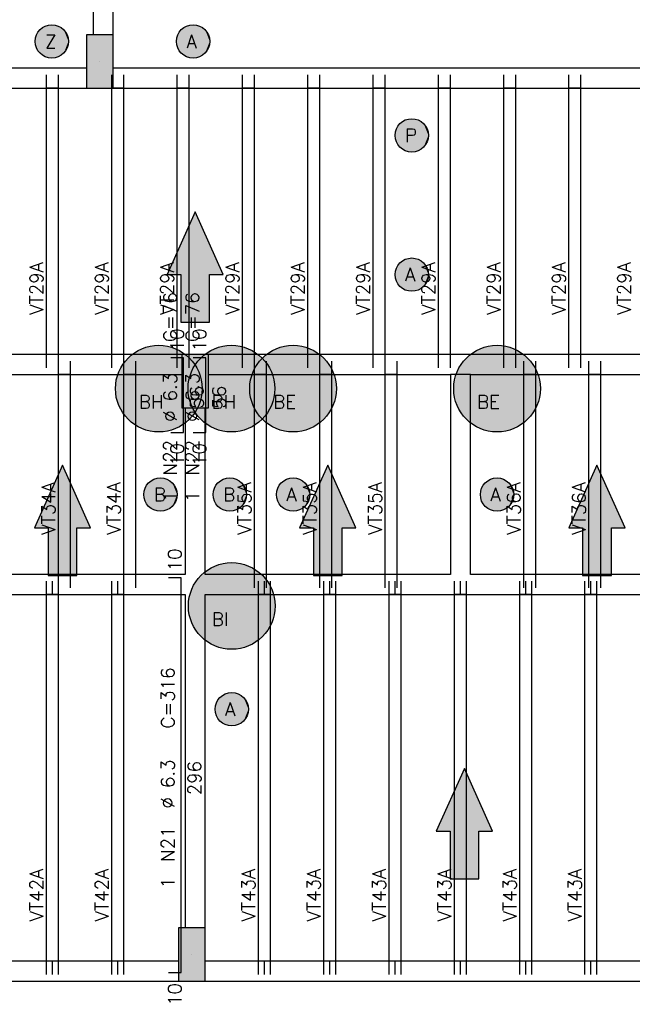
# Model space of a CAD drawing. Extents: x 0 to 119, y 0 to 84.
# Tile 7 of 21: x 38 to 47, y 25 to 39. Entities that reach past the tile are written whole.
import ezdxf

# ---------------------------------------------------------------- set-up
doc = ezdxf.new("R2010")
doc.units = 0
doc.header["$MEASUREMENT"] = 0
for name, color, linetype in [('1', 1, 'CONTINUOUS'), ('2', 2, 'CONTINUOUS'), ('6', 6, 'CONTINUOUS'), ('9', 9, 'CONTINUOUS')]:
    doc.layers.add(name, color=color, linetype=linetype)
doc.styles.get("Standard").update_dxf_attribs({"font": 'ROMANS.SHX'})

msp = doc.modelspace()

# ---------------------------------------------------------------- linework, layer by layer
at = {"layer": '1', "linetype": 'Continuous'}
for p, q in [((39.37187, 38.79299), (39.37187, 38.79299)), ((38.57187, 38.39299), (38.57187, 38.59299)), ((38.75187, 38.39299), (38.75187, 38.59299)), ((39.55187, 38.39299), (39.55187, 38.59299)), ((39.73187, 38.39299), (39.73187, 38.59299)), ((40.53187, 38.39299), (40.53187, 38.59299)), ((40.71187, 38.39299), (40.71187, 38.59299)), ((41.51187, 38.39299), (41.51187, 38.59299)), ((41.69187, 38.39299), (41.69187, 38.59299)), ((42.49187, 38.39299), (42.49187, 38.59299)), ((42.67187, 38.39299), (42.67187, 38.59299)), ((43.47187, 38.39299), (43.47187, 38.59299)), ((43.65187, 38.39299), (43.65187, 38.59299)), ((44.45187, 38.39299), (44.45187, 38.59299)), ((44.63187, 38.39299), (44.63187, 38.59299)), ((45.43187, 38.39299), (45.43187, 38.59299)), ((45.61187, 38.39299), (45.61187, 38.59299)), ((46.41187, 38.39299), (46.41187, 38.59299)), ((46.59187, 38.39299), (46.59187, 38.59299)), ((38.57187, 34.39299), (38.57187, 38.39299)), ((38.75187, 38.39299), (38.57187, 38.39299)), ((38.75187, 34.39299), (38.75187, 38.39299)), ((39.55187, 34.39299), (39.55187, 38.39299)), ((39.73187, 38.39299), (39.55187, 38.39299)), ((39.73187, 34.39299), (39.73187, 38.39299)), ((40.53187, 34.39299), (40.53187, 38.39299)), ((40.71187, 38.39299), (40.53187, 38.39299)), ((40.71187, 34.39299), (40.71187, 38.39299)), ((41.51187, 34.39299), (41.51187, 38.39299)), ((41.69187, 38.39299), (41.51187, 38.39299)), ((41.69187, 34.39299), (41.69187, 38.39299)), ((42.49187, 34.39299), (42.49187, 38.39299)), ((42.67187, 38.39299), (42.49187, 38.39299)), ((42.67187, 34.39299), (42.67187, 38.39299)), ((43.47187, 34.39299), (43.47187, 38.39299)), ((43.65187, 38.39299), (43.47187, 38.39299)), ((43.65187, 34.39299), (43.65187, 38.39299)), ((44.45187, 34.39299), (44.45187, 38.39299)), ((44.63187, 38.39299), (44.45187, 38.39299)), ((44.63187, 34.39299), (44.63187, 38.39299)), ((45.43187, 34.39299), (45.43187, 38.39299)), ((45.61187, 38.39299), (45.43187, 38.39299)), ((45.61187, 34.39299), (45.61187, 38.39299)), ((46.41187, 34.39299), (46.41187, 38.39299)), ((46.59187, 38.39299), (46.41187, 38.39299)), ((46.59187, 34.39299), (46.59187, 38.39299)), ((38.75187, 34.39299), (38.57187, 34.39299)), ((38.57187, 34.19299), (38.57187, 34.39299)), ((38.75187, 34.19299), (38.75187, 34.39299)), ((38.75187, 34.09299), (38.75187, 34.29299)), ((38.93187, 34.09299), (38.93187, 34.29299)), ((39.73187, 34.39299), (39.55187, 34.39299)), ((39.55187, 34.19299), (39.55187, 34.39299)), ((39.73187, 34.19299), (39.73187, 34.39299)), ((39.73187, 34.09299), (39.73187, 34.29299)), ((39.91187, 34.09299), (39.91187, 34.29299)), ((40.71187, 34.39299), (40.53187, 34.39299)), ((40.53187, 34.19299), (40.53187, 34.39299)), ((40.71187, 34.19299), (40.71187, 34.39299)), ((41.69187, 34.39299), (41.51187, 34.39299)), ((41.51187, 34.19299), (41.51187, 34.39299)), ((41.69187, 34.19299), (41.69187, 34.39299)), ((41.69187, 34.09299), (41.69187, 34.29299)), ((41.87187, 34.09299), (41.87187, 34.29299)), ((42.67187, 34.39299), (42.49187, 34.39299)), ((42.49187, 34.19299), (42.49187, 34.39299)), ((42.67187, 34.19299), (42.67187, 34.39299)), ((42.67187, 34.09299), (42.67187, 34.29299)), ((42.85187, 34.09299), (42.85187, 34.29299)), ((43.65187, 34.39299), (43.47187, 34.39299)), ((43.47187, 34.19299), (43.47187, 34.39299)), ((43.65187, 34.19299), (43.65187, 34.39299)), ((43.65187, 34.09299), (43.65187, 34.29299)), ((43.83187, 34.09299), (43.83187, 34.29299)), ((44.63187, 34.39299), (44.45187, 34.39299)), ((44.45187, 34.19299), (44.45187, 34.39299)), ((44.63187, 34.19299), (44.63187, 34.39299)), ((45.61187, 34.39299), (45.43187, 34.39299)), ((45.43187, 34.19299), (45.43187, 34.39299)), ((45.61187, 34.19299), (45.61187, 34.39299)), ((45.73187, 34.09299), (45.73187, 34.29299)), ((45.91187, 34.09299), (45.91187, 34.29299)), ((46.59187, 34.39299), (46.41187, 34.39299)), ((46.41187, 34.19299), (46.41187, 34.39299)), ((46.59187, 34.19299), (46.59187, 34.39299)), ((46.71187, 34.09299), (46.71187, 34.29299)), ((46.89187, 34.09299), (46.89187, 34.29299)), ((38.75187, 31.09299), (38.75187, 34.09299)), ((38.93187, 34.09299), (38.75187, 34.09299)), ((38.93187, 31.09299), (38.93187, 34.09299)), ((39.73187, 31.09299), (39.73187, 34.09299)), ((39.91187, 34.09299), (39.73187, 34.09299)), ((39.91187, 31.09299), (39.91187, 34.09299)), ((40.80187, 33.99299), (40.80187, 33.99299)), ((41.69187, 31.09299), (41.69187, 34.09299)), ((41.87187, 34.09299), (41.69187, 34.09299)), ((41.87187, 31.09299), (41.87187, 34.09299)), ((42.67187, 31.09299), (42.67187, 34.09299)), ((42.85187, 34.09299), (42.67187, 34.09299)), ((42.85187, 31.09299), (42.85187, 34.09299)), ((43.65187, 31.09299), (43.65187, 34.09299)), ((43.83187, 34.09299), (43.65187, 34.09299)), ((43.83187, 31.09299), (43.83187, 34.09299)), ((45.73187, 31.09299), (45.73187, 34.09299)), ((45.91187, 34.09299), (45.73187, 34.09299)), ((45.91187, 31.09299), (45.91187, 34.09299)), ((46.71187, 31.09299), (46.71187, 34.09299)), ((46.89187, 34.09299), (46.71187, 34.09299)), ((46.89187, 31.09299), (46.89187, 34.09299)), ((38.93187, 31.09299), (38.75187, 31.09299)), ((38.75187, 30.89299), (38.75187, 31.09299)), ((38.93187, 30.89299), (38.93187, 31.09299)), ((39.91187, 31.09299), (39.73187, 31.09299)), ((39.73187, 30.89299), (39.73187, 31.09299)), ((39.91187, 30.89299), (39.91187, 31.09299)), ((41.87187, 31.09299), (41.69187, 31.09299)), ((41.69187, 30.89299), (41.69187, 31.09299)), ((41.87187, 30.89299), (41.87187, 31.09299)), ((42.85187, 31.09299), (42.67187, 31.09299)), ((42.67187, 30.89299), (42.67187, 31.09299)), ((42.85187, 30.89299), (42.85187, 31.09299)), ((43.83187, 31.09299), (43.65187, 31.09299)), ((43.65187, 30.89299), (43.65187, 31.09299)), ((43.83187, 30.89299), (43.83187, 31.09299)), ((45.91187, 31.09299), (45.73187, 31.09299)), ((45.73187, 30.89299), (45.73187, 31.09299)), ((45.91187, 30.89299), (45.91187, 31.09299)), ((46.89187, 31.09299), (46.71187, 31.09299)), ((46.71187, 30.89299), (46.71187, 31.09299)), ((46.89187, 30.89299), (46.89187, 31.09299)), ((38.57187, 30.79299), (38.57187, 30.99299)), ((38.66187, 30.79299), (38.66187, 30.99299)), ((38.75187, 30.79299), (38.75187, 30.99299)), ((39.55187, 30.79299), (39.55187, 30.99299)), ((39.64187, 30.79299), (39.64187, 30.99299)), ((39.73187, 30.79299), (39.73187, 30.99299)), ((41.75187, 30.79299), (41.75187, 30.99299)), ((41.84187, 30.79299), (41.84187, 30.99299)), ((41.93187, 30.79299), (41.93187, 30.99299)), ((42.73187, 30.79299), (42.73187, 30.99299)), ((42.82187, 30.79299), (42.82187, 30.99299)), ((42.91187, 30.79299), (42.91187, 30.99299)), ((43.71187, 30.79299), (43.71187, 30.99299)), ((43.80187, 30.79299), (43.80187, 30.99299)), ((43.89187, 30.79299), (43.89187, 30.99299)), ((44.69187, 30.79299), (44.69187, 30.99299)), ((44.78187, 30.79299), (44.78187, 30.99299)), ((44.87187, 30.79299), (44.87187, 30.99299)), ((45.67187, 30.79299), (45.67187, 30.99299)), ((45.76187, 30.79299), (45.76187, 30.99299)), ((45.85187, 30.79299), (45.85187, 30.99299)), ((46.65187, 30.79299), (46.65187, 30.99299)), ((46.74187, 30.79299), (46.74187, 30.99299)), ((46.83187, 30.79299), (46.83187, 30.99299)), ((38.57187, 25.29299), (38.57187, 30.79299)), ((38.75187, 30.79299), (38.57187, 30.79299)), ((38.75187, 25.29299), (38.75187, 30.79299)), ((39.55187, 25.29299), (39.55187, 30.79299)), ((39.73187, 30.79299), (39.55187, 30.79299)), ((39.73187, 25.29299), (39.73187, 30.79299)), ((41.75187, 25.29299), (41.75187, 30.79299)), ((41.93187, 30.79299), (41.75187, 30.79299)), ((41.93187, 25.29299), (41.93187, 30.79299)), ((42.73187, 25.29299), (42.73187, 30.79299)), ((42.91187, 30.79299), (42.73187, 30.79299)), ((42.91187, 25.29299), (42.91187, 30.79299)), ((43.71187, 25.29299), (43.71187, 30.79299)), ((43.89187, 30.79299), (43.71187, 30.79299)), ((43.89187, 25.29299), (43.89187, 30.79299)), ((44.69187, 25.29299), (44.69187, 30.79299)), ((44.87187, 30.79299), (44.69187, 30.79299)), ((44.87187, 25.29299), (44.87187, 30.79299)), ((45.67187, 25.29299), (45.67187, 30.79299)), ((45.85187, 30.79299), (45.67187, 30.79299)), ((45.85187, 25.29299), (45.85187, 30.79299)), ((46.65187, 25.29299), (46.65187, 30.79299)), ((46.83187, 30.79299), (46.65187, 30.79299)), ((46.83187, 25.29299), (46.83187, 30.79299)), ((38.75187, 25.29299), (38.57187, 25.29299)), ((38.57187, 25.09299), (38.57187, 25.29299)), ((38.66187, 25.09299), (38.66187, 25.29299)), ((38.75187, 25.09299), (38.75187, 25.29299)), ((39.73187, 25.29299), (39.55187, 25.29299)), ((39.55187, 25.09299), (39.55187, 25.29299)), ((39.64187, 25.09299), (39.64187, 25.29299)), ((39.73187, 25.09299), (39.73187, 25.29299)), ((40.75187, 25.39299), (40.75187, 25.39299)), ((41.93187, 25.29299), (41.75187, 25.29299)), ((41.75187, 25.09299), (41.75187, 25.29299)), ((41.84187, 25.09299), (41.84187, 25.29299)), ((41.93187, 25.09299), (41.93187, 25.29299)), ((42.91187, 25.29299), (42.73187, 25.29299)), ((42.73187, 25.09299), (42.73187, 25.29299)), ((42.82187, 25.09299), (42.82187, 25.29299)), ((42.91187, 25.09299), (42.91187, 25.29299)), ((43.89187, 25.29299), (43.71187, 25.29299)), ((43.71187, 25.09299), (43.71187, 25.29299)), ((43.80187, 25.09299), (43.80187, 25.29299)), ((43.89187, 25.09299), (43.89187, 25.29299)), ((44.87187, 25.29299), (44.69187, 25.29299)), ((44.69187, 25.09299), (44.69187, 25.29299)), ((44.78187, 25.09299), (44.78187, 25.29299)), ((44.87187, 25.09299), (44.87187, 25.29299)), ((45.85187, 25.29299), (45.67187, 25.29299)), ((45.67187, 25.09299), (45.67187, 25.29299)), ((45.76187, 25.09299), (45.76187, 25.29299)), ((45.85187, 25.09299), (45.85187, 25.29299)), ((46.83187, 25.29299), (46.65187, 25.29299)), ((46.65187, 25.09299), (46.65187, 25.29299)), ((46.74187, 25.09299), (46.74187, 25.29299)), ((46.83187, 25.09299), (46.83187, 25.29299))]:
    msp.add_line(p, q, dxfattribs=at)
for points in [[(39.27187, 46.99299), (39.27187, 39.19299)], [(39.57187, 39.19299), (39.57187, 46.99299)], [(39.17187, 38.69299), (32.97187, 38.69299)], [(48.63187, 38.69299), (39.57187, 38.69299)], [(32.97187, 38.39299), (39.17187, 38.39299)], [(39.57187, 38.39299), (48.63187, 38.39299)], [(40.60187, 34.39299), (36.82187, 34.39299)], [(44.78187, 34.39299), (41.00187, 34.39299)], [(48.63187, 34.39299), (44.78187, 34.39299)], [(36.97187, 34.09299), (40.60187, 34.09299)], [(41.00187, 34.09299), (44.63187, 34.09299)], [(44.63187, 34.09299), (44.63187, 31.09299)], [(44.93187, 34.09299), (44.63187, 34.09299)], [(44.93187, 34.09299), (48.63187, 34.09299)], [(44.93187, 31.09299), (44.93187, 34.09299)], [(40.65187, 33.59299), (40.65187, 31.09299)], [(40.95187, 31.09299), (40.95187, 33.59299)], [(40.65187, 31.09299), (36.97187, 31.09299)], [(44.63187, 31.09299), (40.95187, 31.09299)], [(48.73187, 31.09299), (44.93187, 31.09299)], [(36.82187, 30.79299), (40.65187, 30.79299)], [(40.65187, 30.79299), (40.65187, 25.79299)], [(40.95187, 25.79299), (40.95187, 30.79299)], [(40.95187, 30.79299), (44.78187, 30.79299)], [(44.78187, 30.79299), (48.73187, 30.79299)], [(40.55187, 25.29299), (32.87187, 25.29299)], [(48.63187, 25.29299), (40.95187, 25.29299)], [(32.87187, 24.99299), (40.55187, 24.99299)], [(40.95187, 24.99299), (48.63187, 24.99299)]]:
    msp.add_lwpolyline(points, dxfattribs=at)
at = {"layer": '2', "linetype": 'Continuous'}
for points in [[(39.17187, 38.39299), (39.57187, 38.39299), (39.57187, 39.19299), (39.17187, 39.19299), (39.17187, 38.39299)], [(40.60187, 33.59299), (41.00187, 33.59299), (41.00187, 34.39299), (40.60187, 34.39299), (40.60187, 33.59299)], [(40.55187, 24.99299), (40.95187, 24.99299), (40.95187, 25.79299), (40.55187, 25.79299), (40.55187, 24.99299)]]:
    msp.add_lwpolyline(points, dxfattribs=at)
at = {"layer": '6', "linetype": 'Continuous'}
for p, q in [((40.62687, 34.34299), (40.43687, 34.34299)), ((40.62687, 33.22299), (40.62687, 34.34299)), ((40.96087, 34.34299), (40.77087, 34.34299)), ((40.96087, 33.22299), (40.96087, 34.34299)), ((40.43687, 33.22299), (40.62687, 33.22299)), ((40.77087, 33.22299), (40.96087, 33.22299)), ((40.59187, 31.04299), (40.40187, 31.04299)), ((40.59187, 25.12299), (40.59187, 31.04299)), ((40.40187, 25.12299), (40.59187, 25.12299))]:
    msp.add_line(p, q, dxfattribs=at)
for points in [[(41.017148, 34.881057), (41.017148, 35.59299), (41.222955, 35.59299), (40.80187, 36.534248), (40.380785, 35.59299), (40.586592, 35.59299), (40.586592, 34.881057), (41.017148, 34.881057)], [(39.027148, 31.081057), (39.027148, 31.79299), (39.232955, 31.79299), (38.81187, 32.734248), (38.390785, 31.79299), (38.596592, 31.79299), (38.596592, 31.081057), (39.027148, 31.081057)], [(43.007148, 31.081057), (43.007148, 31.79299), (43.212955, 31.79299), (42.79187, 32.734248), (42.370785, 31.79299), (42.576592, 31.79299), (42.576592, 31.081057), (43.007148, 31.081057)], [(47.047148, 31.081057), (47.047148, 31.79299), (47.252955, 31.79299), (46.83187, 32.734248), (46.410785, 31.79299), (46.616592, 31.79299), (46.616592, 31.081057), (47.047148, 31.081057)], [(45.057148, 26.531057), (45.057148, 27.24299), (45.262955, 27.24299), (44.84187, 28.184248), (44.420785, 27.24299), (44.626592, 27.24299), (44.626592, 26.531057), (45.057148, 26.531057)]]:
    msp.add_lwpolyline(points, dxfattribs=at)
for centre, radius in [((38.65187, 39.09299), 0.25), ((40.77187, 39.09299), 0.25), ((44.05187, 37.68299), 0.25), ((44.05187, 35.59299), 0.25), ((40.25687, 33.88299), 0.65), ((41.34687, 33.88299), 0.65), ((42.27187, 33.88299), 0.65), ((45.33187, 33.88299), 0.65), ((40.28187, 32.29299), 0.25), ((41.32187, 32.29299), 0.25), ((42.27187, 32.29299), 0.25), ((45.33187, 32.29299), 0.25), ((41.35187, 30.62299), 0.65), ((41.35187, 29.07299), 0.25)]:
    msp.add_circle(centre, radius, dxfattribs=at)
at = {"layer": '9', "linetype": 'Continuous'}
for points in [[(38.90187, 39.09299), (38.545425, 39.319197), (38.492514, 39.285618)], [(38.90187, 39.09299), (38.605025, 39.338562), (38.545425, 39.319197)], [(38.90187, 39.09299), (38.667568, 39.342497), (38.605025, 39.338562)], [(38.90187, 39.09299), (38.729124, 39.330754), (38.667568, 39.342497)], [(38.90187, 39.09299), (38.785827, 39.304072), (38.729124, 39.330754)], [(38.90187, 39.09299), (38.834112, 39.264127), (38.785827, 39.304072)], [(41.02187, 39.09299), (40.665425, 39.319197), (40.612514, 39.285618)], [(41.02187, 39.09299), (40.725025, 39.338562), (40.665425, 39.319197)], [(41.02187, 39.09299), (40.787568, 39.342497), (40.725025, 39.338562)], [(41.02187, 39.09299), (40.849124, 39.330754), (40.787568, 39.342497)], [(41.02187, 39.09299), (40.905827, 39.304072), (40.849124, 39.330754)], [(41.02187, 39.09299), (40.954112, 39.264127), (40.905827, 39.304072)], [(38.90187, 39.09299), (38.419426, 39.185021), (38.403841, 39.124323)], [(38.90187, 39.09299), (38.449616, 39.239936), (38.419426, 39.185021)], [(38.90187, 39.09299), (38.492514, 39.285618), (38.449616, 39.239936)], [(38.90187, 39.09299), (38.870947, 39.213428), (38.834112, 39.264127)], [(38.90187, 39.09299), (38.894016, 39.155162), (38.870947, 39.213428)], [(39.17187, 38.39299), (39.57187, 38.39299), (39.57187, 39.19299)], [(39.17187, 38.39299), (39.57187, 39.19299), (39.17187, 39.19299)], [(39.17187, 38.39299), (39.17187, 39.19299), (39.17187, 38.39299)], [(41.02187, 39.09299), (40.539426, 39.185021), (40.523841, 39.124323)], [(41.02187, 39.09299), (40.569616, 39.239936), (40.539426, 39.185021)], [(41.02187, 39.09299), (40.612514, 39.285618), (40.569616, 39.239936)], [(41.02187, 39.09299), (40.990947, 39.213428), (40.954112, 39.264127)], [(41.02187, 39.09299), (41.014016, 39.155162), (40.990947, 39.213428)], [(38.90187, 39.09299), (38.403841, 39.124323), (38.403841, 39.061657)], [(38.90187, 39.09299), (38.403841, 39.061657), (38.419426, 39.000959)], [(38.90187, 39.09299), (38.419426, 39.000959), (38.449616, 38.946044)], [(38.90187, 39.09299), (38.449616, 38.946044), (38.492514, 38.900362)], [(38.90187, 39.09299), (38.492514, 38.900362), (38.545425, 38.866783)], [(38.90187, 39.09299), (38.545425, 38.866783), (38.605025, 38.847418)], [(38.90187, 39.09299), (38.605025, 38.847418), (38.667568, 38.843483)], [(38.90187, 39.09299), (38.667568, 38.843483), (38.729124, 38.855226)], [(38.90187, 39.09299), (38.729124, 38.855226), (38.785827, 38.881908)], [(38.90187, 39.09299), (38.785827, 38.881908), (38.834112, 38.921853)], [(38.90187, 39.09299), (38.834112, 38.921853), (38.870947, 38.972552)], [(38.90187, 39.09299), (38.870947, 38.972552), (38.894016, 39.030818)], [(38.90187, 39.09299), (38.894016, 39.030818), (38.90187, 39.09299)], [(41.02187, 39.09299), (40.523841, 39.124323), (40.523841, 39.061657)], [(41.02187, 39.09299), (40.523841, 39.061657), (40.539426, 39.000959)], [(41.02187, 39.09299), (40.539426, 39.000959), (40.569616, 38.946044)], [(41.02187, 39.09299), (40.569616, 38.946044), (40.612514, 38.900362)], [(41.02187, 39.09299), (40.612514, 38.900362), (40.665425, 38.866783)], [(41.02187, 39.09299), (40.665425, 38.866783), (40.725025, 38.847418)], [(41.02187, 39.09299), (40.725025, 38.847418), (40.787568, 38.843483)], [(41.02187, 39.09299), (40.787568, 38.843483), (40.849124, 38.855226)], [(41.02187, 39.09299), (40.849124, 38.855226), (40.905827, 38.881908)], [(41.02187, 39.09299), (40.905827, 38.881908), (40.954112, 38.921853)], [(41.02187, 39.09299), (40.954112, 38.921853), (40.990947, 38.972552)], [(41.02187, 39.09299), (40.990947, 38.972552), (41.014016, 39.030818)], [(41.02187, 39.09299), (41.014016, 39.030818), (41.02187, 39.09299)], [(44.30187, 37.68299), (43.849616, 37.829936), (43.819426, 37.775021)], [(44.30187, 37.68299), (43.892514, 37.875618), (43.849616, 37.829936)], [(44.30187, 37.68299), (43.945425, 37.909197), (43.892514, 37.875618)], [(44.30187, 37.68299), (44.005025, 37.928562), (43.945425, 37.909197)], [(44.30187, 37.68299), (44.067568, 37.932497), (44.005025, 37.928562)], [(44.30187, 37.68299), (44.129124, 37.920754), (44.067568, 37.932497)], [(44.30187, 37.68299), (44.185827, 37.894072), (44.129124, 37.920754)], [(44.30187, 37.68299), (44.234112, 37.854127), (44.185827, 37.894072)], [(44.30187, 37.68299), (44.270947, 37.803428), (44.234112, 37.854127)], [(44.30187, 37.68299), (43.819426, 37.775021), (43.803841, 37.714323)], [(44.30187, 37.68299), (43.803841, 37.714323), (43.803841, 37.651657)], [(44.30187, 37.68299), (43.803841, 37.651657), (43.819426, 37.590959)], [(44.30187, 37.68299), (43.819426, 37.590959), (43.849616, 37.536044)], [(44.30187, 37.68299), (43.849616, 37.536044), (43.892514, 37.490362)], [(44.30187, 37.68299), (43.892514, 37.490362), (43.945425, 37.456783)], [(44.30187, 37.68299), (43.945425, 37.456783), (44.005025, 37.437418)], [(44.30187, 37.68299), (44.005025, 37.437418), (44.067568, 37.433483)], [(44.30187, 37.68299), (44.067568, 37.433483), (44.129124, 37.445226)], [(44.30187, 37.68299), (44.129124, 37.445226), (44.185827, 37.471908)], [(44.30187, 37.68299), (44.185827, 37.471908), (44.234112, 37.511853)], [(44.30187, 37.68299), (44.234112, 37.511853), (44.270947, 37.562552)], [(44.30187, 37.68299), (44.294016, 37.745162), (44.270947, 37.803428)], [(44.30187, 37.68299), (44.270947, 37.562552), (44.294016, 37.620818)], [(44.30187, 37.68299), (44.294016, 37.620818), (44.30187, 37.68299)], [(40.80187, 36.534248), (40.380785, 35.59299), (40.586592, 35.59299)], [(40.80187, 36.534248), (40.586592, 35.59299), (41.017148, 34.881057)], [(40.80187, 36.534248), (41.017148, 34.881057), (41.017148, 35.59299)], [(40.80187, 36.534248), (41.017148, 35.59299), (41.222955, 35.59299)], [(44.30187, 35.59299), (43.892514, 35.785618), (43.849616, 35.739936)], [(44.30187, 35.59299), (43.945425, 35.819197), (43.892514, 35.785618)], [(44.30187, 35.59299), (44.005025, 35.838562), (43.945425, 35.819197)], [(44.30187, 35.59299), (44.067568, 35.842497), (44.005025, 35.838562)], [(44.30187, 35.59299), (44.129124, 35.830754), (44.067568, 35.842497)], [(44.30187, 35.59299), (44.185827, 35.804072), (44.129124, 35.830754)], [(44.30187, 35.59299), (44.234112, 35.764127), (44.185827, 35.804072)], [(44.30187, 35.59299), (44.270947, 35.713428), (44.234112, 35.764127)], [(44.30187, 35.59299), (43.819426, 35.685021), (43.803841, 35.624323)], [(44.30187, 35.59299), (43.803841, 35.624323), (43.803841, 35.561657)], [(44.30187, 35.59299), (43.849616, 35.739936), (43.819426, 35.685021)], [(44.30187, 35.59299), (44.294016, 35.655162), (44.270947, 35.713428)], [(41.017148, 34.881057), (40.586592, 35.59299), (40.586592, 34.881057)], [(44.30187, 35.59299), (43.803841, 35.561657), (43.819426, 35.500959)], [(44.30187, 35.59299), (43.819426, 35.500959), (43.849616, 35.446044)], [(44.30187, 35.59299), (43.849616, 35.446044), (43.892514, 35.400362)], [(44.30187, 35.59299), (43.892514, 35.400362), (43.945425, 35.366783)], [(44.30187, 35.59299), (43.945425, 35.366783), (44.005025, 35.347418)], [(44.30187, 35.59299), (44.005025, 35.347418), (44.067568, 35.343483)], [(44.30187, 35.59299), (44.067568, 35.343483), (44.129124, 35.355226)], [(44.30187, 35.59299), (44.129124, 35.355226), (44.185827, 35.381908)], [(44.30187, 35.59299), (44.185827, 35.381908), (44.234112, 35.421853)], [(44.30187, 35.59299), (44.234112, 35.421853), (44.270947, 35.472552)], [(44.30187, 35.59299), (44.270947, 35.472552), (44.294016, 35.530818)], [(44.30187, 35.59299), (44.294016, 35.530818), (44.30187, 35.59299)], [(40.90687, 33.88299), (39.957828, 34.460115), (39.882028, 34.41402)], [(40.90687, 33.88299), (40.039198, 34.49546), (39.957828, 34.460115)], [(40.90687, 33.88299), (40.124624, 34.519395), (40.039198, 34.49546)], [(40.90687, 33.88299), (40.212512, 34.531475), (40.124624, 34.519395)], [(40.90687, 33.88299), (40.301228, 34.531475), (40.212512, 34.531475)], [(40.90687, 33.88299), (40.389116, 34.519395), (40.301228, 34.531475)], [(40.90687, 33.88299), (40.474542, 34.49546), (40.389116, 34.519395)], [(40.90687, 33.88299), (40.555912, 34.460115), (40.474542, 34.49546)], [(40.90687, 33.88299), (40.631712, 34.41402), (40.555912, 34.460115)], [(41.99687, 33.88299), (41.047828, 34.460115), (40.972028, 34.41402)], [(41.99687, 33.88299), (41.129198, 34.49546), (41.047828, 34.460115)], [(41.99687, 33.88299), (41.214624, 34.519395), (41.129198, 34.49546)], [(41.99687, 33.88299), (41.302512, 34.531475), (41.214624, 34.519395)], [(41.99687, 33.88299), (41.391228, 34.531475), (41.302512, 34.531475)], [(41.99687, 33.88299), (41.479116, 34.519395), (41.391228, 34.531475)], [(41.99687, 33.88299), (41.564542, 34.49546), (41.479116, 34.519395)], [(41.99687, 33.88299), (41.645912, 34.460115), (41.564542, 34.49546)], [(41.99687, 33.88299), (41.721712, 34.41402), (41.645912, 34.460115)], [(42.92187, 33.88299), (41.972828, 34.460115), (41.897028, 34.41402)], [(42.92187, 33.88299), (42.054198, 34.49546), (41.972828, 34.460115)], [(42.92187, 33.88299), (42.139624, 34.519395), (42.054198, 34.49546)], [(42.92187, 33.88299), (42.227512, 34.531475), (42.139624, 34.519395)], [(42.92187, 33.88299), (42.316228, 34.531475), (42.227512, 34.531475)], [(42.92187, 33.88299), (42.404116, 34.519395), (42.316228, 34.531475)], [(42.92187, 33.88299), (42.489542, 34.49546), (42.404116, 34.519395)], [(42.92187, 33.88299), (42.570912, 34.460115), (42.489542, 34.49546)], [(42.92187, 33.88299), (42.646712, 34.41402), (42.570912, 34.460115)], [(45.98187, 33.88299), (45.032828, 34.460115), (44.957028, 34.41402)], [(45.98187, 33.88299), (45.114198, 34.49546), (45.032828, 34.460115)], [(45.98187, 33.88299), (45.199624, 34.519395), (45.114198, 34.49546)], [(45.98187, 33.88299), (45.287512, 34.531475), (45.199624, 34.519395)], [(45.98187, 33.88299), (45.376228, 34.531475), (45.287512, 34.531475)], [(45.98187, 33.88299), (45.464116, 34.519395), (45.376228, 34.531475)], [(45.98187, 33.88299), (45.549542, 34.49546), (45.464116, 34.519395)], [(45.98187, 33.88299), (45.630912, 34.460115), (45.549542, 34.49546)], [(45.98187, 33.88299), (45.706712, 34.41402), (45.630912, 34.460115)], [(40.90687, 33.88299), (39.752658, 34.293197), (39.701497, 34.22072)], [(40.90687, 33.88299), (39.81321, 34.358033), (39.752658, 34.293197)], [(40.90687, 33.88299), (39.882028, 34.41402), (39.81321, 34.358033)], [(40.60187, 33.59299), (41.00187, 33.59299), (41.00187, 34.39299)], [(40.60187, 33.59299), (41.00187, 34.39299), (40.60187, 34.39299)], [(40.60187, 33.59299), (40.60187, 34.39299), (40.60187, 33.59299)], [(40.90687, 33.88299), (40.70053, 34.358033), (40.631712, 34.41402)], [(40.90687, 33.88299), (40.761082, 34.293197), (40.70053, 34.358033)], [(40.90687, 33.88299), (40.812243, 34.22072), (40.761082, 34.293197)], [(41.99687, 33.88299), (40.842658, 34.293197), (40.791497, 34.22072)], [(41.99687, 33.88299), (40.90321, 34.358033), (40.842658, 34.293197)], [(41.99687, 33.88299), (40.972028, 34.41402), (40.90321, 34.358033)], [(42.92187, 33.88299), (41.767658, 34.293197), (41.716497, 34.22072)], [(41.99687, 33.88299), (41.79053, 34.358033), (41.721712, 34.41402)], [(42.92187, 33.88299), (41.82821, 34.358033), (41.767658, 34.293197)], [(41.99687, 33.88299), (41.851082, 34.293197), (41.79053, 34.358033)], [(42.92187, 33.88299), (41.897028, 34.41402), (41.82821, 34.358033)], [(41.99687, 33.88299), (41.902243, 34.22072), (41.851082, 34.293197)], [(42.92187, 33.88299), (42.71553, 34.358033), (42.646712, 34.41402)], [(42.92187, 33.88299), (42.776082, 34.293197), (42.71553, 34.358033)], [(42.92187, 33.88299), (42.827243, 34.22072), (42.776082, 34.293197)], [(45.98187, 33.88299), (44.827658, 34.293197), (44.776497, 34.22072)], [(45.98187, 33.88299), (44.88821, 34.358033), (44.827658, 34.293197)], [(45.98187, 33.88299), (44.957028, 34.41402), (44.88821, 34.358033)], [(45.98187, 33.88299), (45.77553, 34.358033), (45.706712, 34.41402)], [(45.98187, 33.88299), (45.836082, 34.293197), (45.77553, 34.358033)], [(45.98187, 33.88299), (45.887243, 34.22072), (45.836082, 34.293197)], [(40.90687, 33.88299), (39.660683, 34.141951), (39.630974, 34.058358)], [(40.90687, 33.88299), (39.701497, 34.22072), (39.660683, 34.141951)], [(41.99687, 33.88299), (40.750683, 34.141951), (40.720974, 34.058358)], [(41.99687, 33.88299), (40.791497, 34.22072), (40.750683, 34.141951)], [(40.90687, 33.88299), (40.853057, 34.141951), (40.812243, 34.22072)], [(40.90687, 33.88299), (40.882766, 34.058358), (40.853057, 34.141951)], [(42.92187, 33.88299), (41.675683, 34.141951), (41.645974, 34.058358)], [(42.92187, 33.88299), (41.716497, 34.22072), (41.675683, 34.141951)], [(41.99687, 33.88299), (41.943057, 34.141951), (41.902243, 34.22072)], [(41.99687, 33.88299), (41.972766, 34.058358), (41.943057, 34.141951)], [(42.92187, 33.88299), (42.868057, 34.141951), (42.827243, 34.22072)], [(42.92187, 33.88299), (42.897766, 34.058358), (42.868057, 34.141951)], [(45.98187, 33.88299), (44.735683, 34.141951), (44.705974, 34.058358)], [(45.98187, 33.88299), (44.776497, 34.22072), (44.735683, 34.141951)], [(45.98187, 33.88299), (45.928057, 34.141951), (45.887243, 34.22072)], [(45.98187, 33.88299), (45.957766, 34.058358), (45.928057, 34.141951)], [(40.90687, 33.88299), (39.630974, 34.058358), (39.612924, 33.971498)], [(41.99687, 33.88299), (40.720974, 34.058358), (40.702924, 33.971498)], [(40.90687, 33.88299), (40.900816, 33.971498), (40.882766, 34.058358)], [(42.92187, 33.88299), (41.645974, 34.058358), (41.627924, 33.971498)], [(41.99687, 33.88299), (41.990816, 33.971498), (41.972766, 34.058358)], [(42.92187, 33.88299), (42.915816, 33.971498), (42.897766, 34.058358)], [(45.98187, 33.88299), (44.705974, 34.058358), (44.687924, 33.971498)], [(45.98187, 33.88299), (45.975816, 33.971498), (45.957766, 34.058358)], [(40.90687, 33.88299), (39.612924, 33.971498), (39.60687, 33.88299)], [(40.90687, 33.88299), (39.60687, 33.88299), (39.612924, 33.794482)], [(40.90687, 33.88299), (39.612924, 33.794482), (39.630974, 33.707622)], [(40.90687, 33.88299), (39.630974, 33.707622), (39.660683, 33.624029)], [(40.90687, 33.88299), (39.660683, 33.624029), (39.701497, 33.54526)], [(40.90687, 33.88299), (39.701497, 33.54526), (39.752658, 33.472783)], [(40.90687, 33.88299), (39.752658, 33.472783), (39.81321, 33.407947)], [(40.90687, 33.88299), (39.81321, 33.407947), (39.882028, 33.35196)], [(40.90687, 33.88299), (39.882028, 33.35196), (39.957828, 33.305865)], [(40.90687, 33.88299), (39.957828, 33.305865), (40.039198, 33.27052)], [(40.90687, 33.88299), (40.039198, 33.27052), (40.124624, 33.246585)], [(40.90687, 33.88299), (40.124624, 33.246585), (40.212512, 33.234505)], [(40.90687, 33.88299), (40.212512, 33.234505), (40.301228, 33.234505)], [(40.90687, 33.88299), (40.301228, 33.234505), (40.389116, 33.246585)], [(40.90687, 33.88299), (40.389116, 33.246585), (40.474542, 33.27052)], [(40.90687, 33.88299), (40.474542, 33.27052), (40.555912, 33.305865)], [(40.90687, 33.88299), (40.555912, 33.305865), (40.631712, 33.35196)], [(40.90687, 33.88299), (40.631712, 33.35196), (40.70053, 33.407947)], [(41.99687, 33.88299), (40.702924, 33.971498), (40.69687, 33.88299)], [(41.99687, 33.88299), (40.69687, 33.88299), (40.702924, 33.794482)], [(40.90687, 33.88299), (40.70053, 33.407947), (40.761082, 33.472783)], [(41.99687, 33.88299), (40.702924, 33.794482), (40.720974, 33.707622)], [(41.99687, 33.88299), (40.720974, 33.707622), (40.750683, 33.624029)], [(41.99687, 33.88299), (40.750683, 33.624029), (40.791497, 33.54526)], [(40.90687, 33.88299), (40.761082, 33.472783), (40.812243, 33.54526)], [(41.99687, 33.88299), (40.791497, 33.54526), (40.842658, 33.472783)], [(40.90687, 33.88299), (40.812243, 33.54526), (40.853057, 33.624029)], [(41.99687, 33.88299), (40.842658, 33.472783), (40.90321, 33.407947)], [(40.90687, 33.88299), (40.853057, 33.624029), (40.882766, 33.707622)], [(40.90687, 33.88299), (40.882766, 33.707622), (40.900816, 33.794482)], [(40.90687, 33.88299), (40.900816, 33.794482), (40.90687, 33.88299)], [(41.99687, 33.88299), (40.90321, 33.407947), (40.972028, 33.35196)], [(41.99687, 33.88299), (40.972028, 33.35196), (41.047828, 33.305865)], [(41.99687, 33.88299), (41.047828, 33.305865), (41.129198, 33.27052)], [(41.99687, 33.88299), (41.129198, 33.27052), (41.214624, 33.246585)], [(41.99687, 33.88299), (41.214624, 33.246585), (41.302512, 33.234505)], [(41.99687, 33.88299), (41.302512, 33.234505), (41.391228, 33.234505)], [(41.99687, 33.88299), (41.391228, 33.234505), (41.479116, 33.246585)], [(41.99687, 33.88299), (41.479116, 33.246585), (41.564542, 33.27052)], [(41.99687, 33.88299), (41.564542, 33.27052), (41.645912, 33.305865)], [(42.92187, 33.88299), (41.627924, 33.971498), (41.62187, 33.88299)], [(42.92187, 33.88299), (41.62187, 33.88299), (41.627924, 33.794482)], [(42.92187, 33.88299), (41.627924, 33.794482), (41.645974, 33.707622)], [(41.99687, 33.88299), (41.645912, 33.305865), (41.721712, 33.35196)], [(42.92187, 33.88299), (41.645974, 33.707622), (41.675683, 33.624029)], [(42.92187, 33.88299), (41.675683, 33.624029), (41.716497, 33.54526)], [(42.92187, 33.88299), (41.716497, 33.54526), (41.767658, 33.472783)], [(41.99687, 33.88299), (41.721712, 33.35196), (41.79053, 33.407947)], [(42.92187, 33.88299), (41.767658, 33.472783), (41.82821, 33.407947)], [(41.99687, 33.88299), (41.79053, 33.407947), (41.851082, 33.472783)], [(42.92187, 33.88299), (41.82821, 33.407947), (41.897028, 33.35196)], [(41.99687, 33.88299), (41.851082, 33.472783), (41.902243, 33.54526)], [(42.92187, 33.88299), (41.897028, 33.35196), (41.972828, 33.305865)], [(41.99687, 33.88299), (41.902243, 33.54526), (41.943057, 33.624029)], [(41.99687, 33.88299), (41.943057, 33.624029), (41.972766, 33.707622)], [(41.99687, 33.88299), (41.972766, 33.707622), (41.990816, 33.794482)], [(42.92187, 33.88299), (41.972828, 33.305865), (42.054198, 33.27052)], [(41.99687, 33.88299), (41.990816, 33.794482), (41.99687, 33.88299)], [(42.92187, 33.88299), (42.054198, 33.27052), (42.139624, 33.246585)], [(42.92187, 33.88299), (42.139624, 33.246585), (42.227512, 33.234505)], [(42.92187, 33.88299), (42.227512, 33.234505), (42.316228, 33.234505)], [(42.92187, 33.88299), (42.316228, 33.234505), (42.404116, 33.246585)], [(42.92187, 33.88299), (42.404116, 33.246585), (42.489542, 33.27052)], [(42.92187, 33.88299), (42.489542, 33.27052), (42.570912, 33.305865)], [(42.92187, 33.88299), (42.570912, 33.305865), (42.646712, 33.35196)], [(42.92187, 33.88299), (42.646712, 33.35196), (42.71553, 33.407947)], [(42.92187, 33.88299), (42.71553, 33.407947), (42.776082, 33.472783)], [(42.92187, 33.88299), (42.776082, 33.472783), (42.827243, 33.54526)], [(42.92187, 33.88299), (42.827243, 33.54526), (42.868057, 33.624029)], [(42.92187, 33.88299), (42.868057, 33.624029), (42.897766, 33.707622)], [(42.92187, 33.88299), (42.897766, 33.707622), (42.915816, 33.794482)], [(42.92187, 33.88299), (42.915816, 33.794482), (42.92187, 33.88299)], [(45.98187, 33.88299), (44.687924, 33.971498), (44.68187, 33.88299)], [(45.98187, 33.88299), (44.68187, 33.88299), (44.687924, 33.794482)], [(45.98187, 33.88299), (44.687924, 33.794482), (44.705974, 33.707622)], [(45.98187, 33.88299), (44.705974, 33.707622), (44.735683, 33.624029)], [(45.98187, 33.88299), (44.735683, 33.624029), (44.776497, 33.54526)], [(45.98187, 33.88299), (44.776497, 33.54526), (44.827658, 33.472783)], [(45.98187, 33.88299), (44.827658, 33.472783), (44.88821, 33.407947)], [(45.98187, 33.88299), (44.88821, 33.407947), (44.957028, 33.35196)], [(45.98187, 33.88299), (44.957028, 33.35196), (45.032828, 33.305865)], [(45.98187, 33.88299), (45.032828, 33.305865), (45.114198, 33.27052)], [(45.98187, 33.88299), (45.114198, 33.27052), (45.199624, 33.246585)], [(45.98187, 33.88299), (45.199624, 33.246585), (45.287512, 33.234505)], [(45.98187, 33.88299), (45.287512, 33.234505), (45.376228, 33.234505)], [(45.98187, 33.88299), (45.376228, 33.234505), (45.464116, 33.246585)], [(45.98187, 33.88299), (45.464116, 33.246585), (45.549542, 33.27052)], [(45.98187, 33.88299), (45.549542, 33.27052), (45.630912, 33.305865)], [(45.98187, 33.88299), (45.630912, 33.305865), (45.706712, 33.35196)], [(45.98187, 33.88299), (45.706712, 33.35196), (45.77553, 33.407947)], [(45.98187, 33.88299), (45.77553, 33.407947), (45.836082, 33.472783)], [(45.98187, 33.88299), (45.836082, 33.472783), (45.887243, 33.54526)], [(45.98187, 33.88299), (45.887243, 33.54526), (45.928057, 33.624029)], [(45.98187, 33.88299), (45.928057, 33.624029), (45.957766, 33.707622)], [(45.98187, 33.88299), (45.957766, 33.707622), (45.975816, 33.794482)], [(45.98187, 33.88299), (45.975816, 33.794482), (45.98187, 33.88299)], [(38.81187, 32.734248), (38.390785, 31.79299), (38.596592, 31.79299)], [(38.81187, 32.734248), (38.596592, 31.79299), (39.027148, 31.081057)], [(38.81187, 32.734248), (39.027148, 31.081057), (39.027148, 31.79299)], [(38.81187, 32.734248), (39.027148, 31.79299), (39.232955, 31.79299)], [(42.79187, 32.734248), (42.370785, 31.79299), (42.576592, 31.79299)], [(42.79187, 32.734248), (42.576592, 31.79299), (43.007148, 31.081057)], [(42.79187, 32.734248), (43.007148, 31.081057), (43.007148, 31.79299)], [(42.79187, 32.734248), (43.007148, 31.79299), (43.212955, 31.79299)], [(46.83187, 32.734248), (46.410785, 31.79299), (46.616592, 31.79299)], [(46.83187, 32.734248), (46.616592, 31.79299), (47.047148, 31.081057)], [(46.83187, 32.734248), (47.047148, 31.081057), (47.047148, 31.79299)], [(46.83187, 32.734248), (47.047148, 31.79299), (47.252955, 31.79299)], [(40.53187, 32.29299), (40.175425, 32.519197), (40.122514, 32.485618)], [(40.53187, 32.29299), (40.235025, 32.538562), (40.175425, 32.519197)], [(40.53187, 32.29299), (40.297568, 32.542497), (40.235025, 32.538562)], [(40.53187, 32.29299), (40.359124, 32.530754), (40.297568, 32.542497)], [(40.53187, 32.29299), (40.415827, 32.504072), (40.359124, 32.530754)], [(40.53187, 32.29299), (40.464112, 32.464127), (40.415827, 32.504072)], [(41.57187, 32.29299), (41.215425, 32.519197), (41.162514, 32.485618)], [(41.57187, 32.29299), (41.275025, 32.538562), (41.215425, 32.519197)], [(41.57187, 32.29299), (41.337568, 32.542497), (41.275025, 32.538562)], [(41.57187, 32.29299), (41.399124, 32.530754), (41.337568, 32.542497)], [(41.57187, 32.29299), (41.455827, 32.504072), (41.399124, 32.530754)], [(41.57187, 32.29299), (41.504112, 32.464127), (41.455827, 32.504072)], [(42.52187, 32.29299), (42.165425, 32.519197), (42.112514, 32.485618)], [(42.52187, 32.29299), (42.225025, 32.538562), (42.165425, 32.519197)], [(42.52187, 32.29299), (42.287568, 32.542497), (42.225025, 32.538562)], [(42.52187, 32.29299), (42.349124, 32.530754), (42.287568, 32.542497)], [(42.52187, 32.29299), (42.405827, 32.504072), (42.349124, 32.530754)], [(42.52187, 32.29299), (42.454112, 32.464127), (42.405827, 32.504072)], [(45.58187, 32.29299), (45.225425, 32.519197), (45.172514, 32.485618)], [(45.58187, 32.29299), (45.285025, 32.538562), (45.225425, 32.519197)], [(45.58187, 32.29299), (45.347568, 32.542497), (45.285025, 32.538562)], [(45.58187, 32.29299), (45.409124, 32.530754), (45.347568, 32.542497)], [(45.58187, 32.29299), (45.465827, 32.504072), (45.409124, 32.530754)], [(45.58187, 32.29299), (45.514112, 32.464127), (45.465827, 32.504072)], [(40.53187, 32.29299), (40.049426, 32.385021), (40.033841, 32.324323)], [(40.53187, 32.29299), (40.079616, 32.439936), (40.049426, 32.385021)], [(40.53187, 32.29299), (40.122514, 32.485618), (40.079616, 32.439936)], [(40.53187, 32.29299), (40.500947, 32.413428), (40.464112, 32.464127)], [(40.53187, 32.29299), (40.524016, 32.355162), (40.500947, 32.413428)], [(41.57187, 32.29299), (41.089426, 32.385021), (41.073841, 32.324323)], [(41.57187, 32.29299), (41.119616, 32.439936), (41.089426, 32.385021)], [(41.57187, 32.29299), (41.162514, 32.485618), (41.119616, 32.439936)], [(41.57187, 32.29299), (41.540947, 32.413428), (41.504112, 32.464127)], [(41.57187, 32.29299), (41.564016, 32.355162), (41.540947, 32.413428)], [(42.52187, 32.29299), (42.039426, 32.385021), (42.023841, 32.324323)], [(42.52187, 32.29299), (42.069616, 32.439936), (42.039426, 32.385021)], [(42.52187, 32.29299), (42.112514, 32.485618), (42.069616, 32.439936)], [(42.52187, 32.29299), (42.490947, 32.413428), (42.454112, 32.464127)], [(42.52187, 32.29299), (42.514016, 32.355162), (42.490947, 32.413428)], [(45.58187, 32.29299), (45.099426, 32.385021), (45.083841, 32.324323)], [(45.58187, 32.29299), (45.129616, 32.439936), (45.099426, 32.385021)], [(45.58187, 32.29299), (45.172514, 32.485618), (45.129616, 32.439936)], [(45.58187, 32.29299), (45.550947, 32.413428), (45.514112, 32.464127)], [(45.58187, 32.29299), (45.574016, 32.355162), (45.550947, 32.413428)], [(40.53187, 32.29299), (40.033841, 32.324323), (40.033841, 32.261657)], [(40.53187, 32.29299), (40.033841, 32.261657), (40.049426, 32.200959)], [(40.53187, 32.29299), (40.049426, 32.200959), (40.079616, 32.146044)], [(40.53187, 32.29299), (40.079616, 32.146044), (40.122514, 32.100362)], [(40.53187, 32.29299), (40.122514, 32.100362), (40.175425, 32.066783)], [(40.53187, 32.29299), (40.175425, 32.066783), (40.235025, 32.047418)], [(40.53187, 32.29299), (40.235025, 32.047418), (40.297568, 32.043483)], [(40.53187, 32.29299), (40.297568, 32.043483), (40.359124, 32.055226)], [(40.53187, 32.29299), (40.359124, 32.055226), (40.415827, 32.081908)], [(40.53187, 32.29299), (40.415827, 32.081908), (40.464112, 32.121853)], [(40.53187, 32.29299), (40.464112, 32.121853), (40.500947, 32.172552)], [(40.53187, 32.29299), (40.500947, 32.172552), (40.524016, 32.230818)], [(40.53187, 32.29299), (40.524016, 32.230818), (40.53187, 32.29299)], [(41.57187, 32.29299), (41.073841, 32.324323), (41.073841, 32.261657)], [(41.57187, 32.29299), (41.073841, 32.261657), (41.089426, 32.200959)], [(41.57187, 32.29299), (41.089426, 32.200959), (41.119616, 32.146044)], [(41.57187, 32.29299), (41.119616, 32.146044), (41.162514, 32.100362)], [(41.57187, 32.29299), (41.162514, 32.100362), (41.215425, 32.066783)], [(41.57187, 32.29299), (41.215425, 32.066783), (41.275025, 32.047418)], [(41.57187, 32.29299), (41.275025, 32.047418), (41.337568, 32.043483)], [(41.57187, 32.29299), (41.337568, 32.043483), (41.399124, 32.055226)], [(41.57187, 32.29299), (41.399124, 32.055226), (41.455827, 32.081908)], [(41.57187, 32.29299), (41.455827, 32.081908), (41.504112, 32.121853)], [(41.57187, 32.29299), (41.504112, 32.121853), (41.540947, 32.172552)], [(41.57187, 32.29299), (41.540947, 32.172552), (41.564016, 32.230818)], [(41.57187, 32.29299), (41.564016, 32.230818), (41.57187, 32.29299)], [(42.52187, 32.29299), (42.023841, 32.324323), (42.023841, 32.261657)], [(42.52187, 32.29299), (42.023841, 32.261657), (42.039426, 32.200959)], [(42.52187, 32.29299), (42.039426, 32.200959), (42.069616, 32.146044)], [(42.52187, 32.29299), (42.069616, 32.146044), (42.112514, 32.100362)], [(42.52187, 32.29299), (42.112514, 32.100362), (42.165425, 32.066783)], [(42.52187, 32.29299), (42.165425, 32.066783), (42.225025, 32.047418)], [(42.52187, 32.29299), (42.225025, 32.047418), (42.287568, 32.043483)], [(42.52187, 32.29299), (42.287568, 32.043483), (42.349124, 32.055226)], [(42.52187, 32.29299), (42.349124, 32.055226), (42.405827, 32.081908)], [(42.52187, 32.29299), (42.405827, 32.081908), (42.454112, 32.121853)], [(42.52187, 32.29299), (42.454112, 32.121853), (42.490947, 32.172552)], [(42.52187, 32.29299), (42.490947, 32.172552), (42.514016, 32.230818)], [(42.52187, 32.29299), (42.514016, 32.230818), (42.52187, 32.29299)], [(45.58187, 32.29299), (45.083841, 32.324323), (45.083841, 32.261657)], [(45.58187, 32.29299), (45.083841, 32.261657), (45.099426, 32.200959)], [(45.58187, 32.29299), (45.099426, 32.200959), (45.129616, 32.146044)], [(45.58187, 32.29299), (45.129616, 32.146044), (45.172514, 32.100362)], [(45.58187, 32.29299), (45.172514, 32.100362), (45.225425, 32.066783)], [(45.58187, 32.29299), (45.225425, 32.066783), (45.285025, 32.047418)], [(45.58187, 32.29299), (45.285025, 32.047418), (45.347568, 32.043483)], [(45.58187, 32.29299), (45.347568, 32.043483), (45.409124, 32.055226)], [(45.58187, 32.29299), (45.409124, 32.055226), (45.465827, 32.081908)], [(45.58187, 32.29299), (45.465827, 32.081908), (45.514112, 32.121853)], [(45.58187, 32.29299), (45.514112, 32.121853), (45.550947, 32.172552)], [(45.58187, 32.29299), (45.550947, 32.172552), (45.574016, 32.230818)], [(45.58187, 32.29299), (45.574016, 32.230818), (45.58187, 32.29299)], [(39.027148, 31.081057), (38.596592, 31.79299), (38.596592, 31.081057)], [(43.007148, 31.081057), (42.576592, 31.79299), (42.576592, 31.081057)], [(47.047148, 31.081057), (46.616592, 31.79299), (46.616592, 31.081057)], [(42.00187, 30.62299), (41.052828, 31.200115), (40.977028, 31.15402)], [(42.00187, 30.62299), (41.134198, 31.23546), (41.052828, 31.200115)], [(42.00187, 30.62299), (41.219624, 31.259395), (41.134198, 31.23546)], [(42.00187, 30.62299), (41.307512, 31.271475), (41.219624, 31.259395)], [(42.00187, 30.62299), (41.396228, 31.271475), (41.307512, 31.271475)], [(42.00187, 30.62299), (41.484116, 31.259395), (41.396228, 31.271475)], [(42.00187, 30.62299), (41.569542, 31.23546), (41.484116, 31.259395)], [(42.00187, 30.62299), (41.650912, 31.200115), (41.569542, 31.23546)], [(42.00187, 30.62299), (41.726712, 31.15402), (41.650912, 31.200115)], [(42.00187, 30.62299), (40.847658, 31.033197), (40.796497, 30.96072)], [(42.00187, 30.62299), (40.90821, 31.098033), (40.847658, 31.033197)], [(42.00187, 30.62299), (40.977028, 31.15402), (40.90821, 31.098033)], [(42.00187, 30.62299), (41.79553, 31.098033), (41.726712, 31.15402)], [(42.00187, 30.62299), (41.856082, 31.033197), (41.79553, 31.098033)], [(42.00187, 30.62299), (41.907243, 30.96072), (41.856082, 31.033197)], [(42.00187, 30.62299), (40.755683, 30.881951), (40.725974, 30.798358)], [(42.00187, 30.62299), (40.796497, 30.96072), (40.755683, 30.881951)], [(42.00187, 30.62299), (41.948057, 30.881951), (41.907243, 30.96072)], [(42.00187, 30.62299), (41.977766, 30.798358), (41.948057, 30.881951)], [(42.00187, 30.62299), (40.725974, 30.798358), (40.707924, 30.711498)], [(42.00187, 30.62299), (41.995816, 30.711498), (41.977766, 30.798358)], [(42.00187, 30.62299), (40.707924, 30.711498), (40.70187, 30.62299)], [(42.00187, 30.62299), (40.70187, 30.62299), (40.707924, 30.534482)], [(42.00187, 30.62299), (40.707924, 30.534482), (40.725974, 30.447622)], [(42.00187, 30.62299), (40.725974, 30.447622), (40.755683, 30.364029)], [(42.00187, 30.62299), (40.755683, 30.364029), (40.796497, 30.28526)], [(42.00187, 30.62299), (40.796497, 30.28526), (40.847658, 30.212783)], [(42.00187, 30.62299), (40.847658, 30.212783), (40.90821, 30.147947)], [(42.00187, 30.62299), (40.90821, 30.147947), (40.977028, 30.09196)], [(42.00187, 30.62299), (40.977028, 30.09196), (41.052828, 30.045865)], [(42.00187, 30.62299), (41.052828, 30.045865), (41.134198, 30.01052)], [(42.00187, 30.62299), (41.134198, 30.01052), (41.219624, 29.986585)], [(42.00187, 30.62299), (41.219624, 29.986585), (41.307512, 29.974505)], [(42.00187, 30.62299), (41.307512, 29.974505), (41.396228, 29.974505)], [(42.00187, 30.62299), (41.396228, 29.974505), (41.484116, 29.986585)], [(42.00187, 30.62299), (41.484116, 29.986585), (41.569542, 30.01052)], [(42.00187, 30.62299), (41.569542, 30.01052), (41.650912, 30.045865)], [(42.00187, 30.62299), (41.650912, 30.045865), (41.726712, 30.09196)], [(42.00187, 30.62299), (41.726712, 30.09196), (41.79553, 30.147947)], [(42.00187, 30.62299), (41.79553, 30.147947), (41.856082, 30.212783)], [(42.00187, 30.62299), (41.856082, 30.212783), (41.907243, 30.28526)], [(42.00187, 30.62299), (41.907243, 30.28526), (41.948057, 30.364029)], [(42.00187, 30.62299), (41.948057, 30.364029), (41.977766, 30.447622)], [(42.00187, 30.62299), (41.977766, 30.447622), (41.995816, 30.534482)], [(42.00187, 30.62299), (41.995816, 30.534482), (42.00187, 30.62299)], [(41.60187, 29.07299), (41.192514, 29.265618), (41.149616, 29.219936)], [(41.60187, 29.07299), (41.245425, 29.299197), (41.192514, 29.265618)], [(41.60187, 29.07299), (41.305025, 29.318562), (41.245425, 29.299197)], [(41.60187, 29.07299), (41.367568, 29.322497), (41.305025, 29.318562)], [(41.60187, 29.07299), (41.429124, 29.310754), (41.367568, 29.322497)], [(41.60187, 29.07299), (41.485827, 29.284072), (41.429124, 29.310754)], [(41.60187, 29.07299), (41.534112, 29.244127), (41.485827, 29.284072)], [(41.60187, 29.07299), (41.119426, 29.165021), (41.103841, 29.104323)], [(41.60187, 29.07299), (41.103841, 29.104323), (41.103841, 29.041657)], [(41.60187, 29.07299), (41.149616, 29.219936), (41.119426, 29.165021)], [(41.60187, 29.07299), (41.570947, 29.193428), (41.534112, 29.244127)], [(41.60187, 29.07299), (41.594016, 29.135162), (41.570947, 29.193428)], [(41.60187, 29.07299), (41.103841, 29.041657), (41.119426, 28.980959)], [(41.60187, 29.07299), (41.119426, 28.980959), (41.149616, 28.926044)], [(41.60187, 29.07299), (41.149616, 28.926044), (41.192514, 28.880362)], [(41.60187, 29.07299), (41.192514, 28.880362), (41.245425, 28.846783)], [(41.60187, 29.07299), (41.245425, 28.846783), (41.305025, 28.827418)], [(41.60187, 29.07299), (41.305025, 28.827418), (41.367568, 28.823483)], [(41.60187, 29.07299), (41.367568, 28.823483), (41.429124, 28.835226)], [(41.60187, 29.07299), (41.429124, 28.835226), (41.485827, 28.861908)], [(41.60187, 29.07299), (41.485827, 28.861908), (41.534112, 28.901853)], [(41.60187, 29.07299), (41.534112, 28.901853), (41.570947, 28.952552)], [(41.60187, 29.07299), (41.570947, 28.952552), (41.594016, 29.010818)], [(41.60187, 29.07299), (41.594016, 29.010818), (41.60187, 29.07299)], [(44.84187, 28.184248), (44.420785, 27.24299), (44.626592, 27.24299)], [(44.84187, 28.184248), (44.626592, 27.24299), (45.057148, 26.531057)], [(44.84187, 28.184248), (45.057148, 26.531057), (45.057148, 27.24299)], [(44.84187, 28.184248), (45.057148, 27.24299), (45.262955, 27.24299)], [(45.057148, 26.531057), (44.626592, 27.24299), (44.626592, 26.531057)], [(40.55187, 24.99299), (40.95187, 24.99299), (40.95187, 25.79299)], [(40.55187, 24.99299), (40.95187, 25.79299), (40.55187, 25.79299)], [(40.55187, 24.99299), (40.55187, 25.79299), (40.55187, 24.99299)]]:
    msp.add_solid(points, dxfattribs=at)

# ---------------------------------------------------------------- texts
at = {"layer": '1', "linetype": 'Continuous'}
for s, p in [('VT29A', (38.52187, 34.99299)), ('VT29A', (39.50187, 34.99299)), ('VT29A', (40.48187, 34.99299)), ('VT29A', (41.46187, 34.99299)), ('VT29A', (42.44187, 34.99299)), ('VT29A', (43.42187, 34.99299)), ('VT29A', (44.40187, 34.99299)), ('VT29A', (45.38187, 34.99299)), ('VT29A', (46.36187, 34.99299)), ('VT29A', (47.34187, 34.99299)), ('VT34A', (38.70187, 31.69299)), ('VT34A', (39.68187, 31.69299)), ('VT35A', (41.64187, 31.69299)), ('VT35A', (42.62187, 31.69299)), ('VT35A', (43.60187, 31.69299)), ('VT36A', (45.68187, 31.69299)), ('VT36A', (46.66187, 31.69299)), ('VT42A', (38.52187, 25.89299)), ('VT42A', (39.50187, 25.89299)), ('VT43A', (41.70187, 25.89299)), ('VT43A', (42.68187, 25.89299)), ('VT43A', (43.66187, 25.89299)), ('VT43A', (44.64187, 25.89299)), ('VT43A', (45.62187, 25.89299)), ('VT43A', (46.60187, 25.89299))]:
    msp.add_text(s, height=0.2, rotation=90, dxfattribs=at).set_placement(p)
at = {"layer": '2', "linetype": 'Continuous'}
for s, p in [('C=76', (40.52687, 34.58299)), ('C=76', (40.86087, 34.58299)), ('10', (40.63187, 34.44299)), ('10', (40.96587, 34.44299)), ('%%c 6.3', (40.52687, 33.38299)), ('%%c 6.3', (40.86087, 33.38299)), ('56', (40.92687, 33.58299)), ('56', (41.26087, 33.58299)), ('N22', (40.52687, 32.58299)), ('10', (40.63187, 32.72299)), ('N22', (40.86087, 32.58299)), ('10', (40.96587, 32.72299)), ('1', (40.52687, 32.18299)), ('1', (40.86087, 32.18299)), ('10', (40.59687, 31.14299)), ('C=316', (40.49187, 28.78299)), ('296', (40.89187, 27.78299)), ('%%c 6.3', (40.49187, 27.58299)), ('N21', (40.49187, 26.78299)), ('1', (40.49187, 26.38299)), ('10', (40.59687, 24.62299))]:
    msp.add_text(s, height=0.2, rotation=90, dxfattribs=at).set_placement(p)
at = {"layer": '6', "linetype": 'Continuous'}
for s, p in [('Z', (38.55187, 38.99299)), ('A', (40.67187, 38.99299)), ('P', (43.95187, 37.58299)), ('A', (43.95187, 35.49299)), ('BH ', (39.95687, 33.58299)), ('BH ', (41.04687, 33.58299)), ('BE ', (41.97187, 33.58299)), ('BE ', (45.03187, 33.58299)), ('B', (40.18187, 32.19299)), ('B', (41.22187, 32.19299)), ('A', (42.17187, 32.19299)), ('A', (45.23187, 32.19299)), ('BI ', (41.05187, 30.32299)), ('A', (41.25187, 28.97299))]:
    msp.add_text(s, height=0.2, dxfattribs=at).set_placement(p)

doc.saveas('drawing.dxf')
